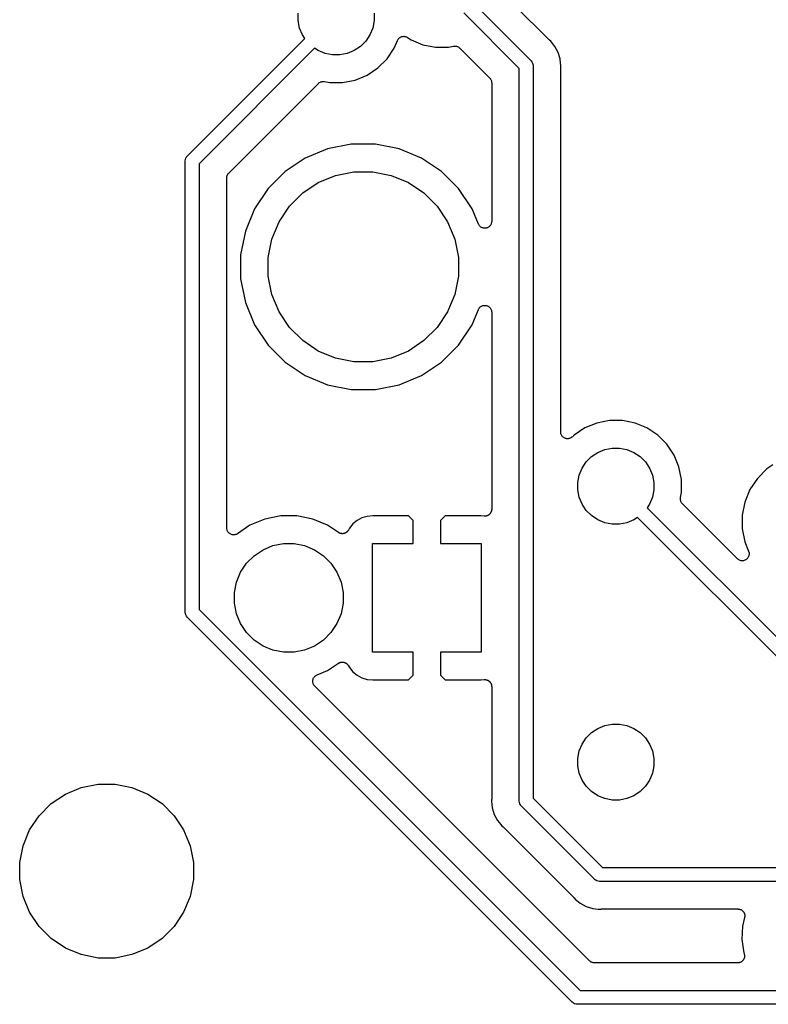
# Model space of a CAD drawing. Extents: x 1.14 to 3.55, y -2.64 to -1.26.
# Tile 1 of 15: x 1.19 to 1.73, y -2.59 to -1.87. Entities that reach past the tile are written whole.
import ezdxf

# ---------------------------------------------------------------- set-up
doc = ezdxf.new("R2010")
doc.units = 0
doc.header["$MEASUREMENT"] = 0
doc.layers.add('BLACK', color=7, linetype='CONTINUOUS')

msp = doc.modelspace()

# ---------------------------------------------------------------- linework, layer by layer
at = {"layer": 'BLACK', "linetype": 'CONTINUOUS'}
for p, q in [((1.56566, -1.88258), (1.54329, -1.86022)), ((1.51779, -1.863), (1.55936, -1.90457)), ((1.39076, -1.87567), (1.39076, -1.87025)), ((1.39182, -1.881), (1.39076, -1.87567)), ((1.44587, -1.87567), (1.44481, -1.881)), ((1.44587, -1.87025), (1.44587, -1.87567)), ((1.551, -1.91035), (1.51072, -1.87007)), ((1.39389, -1.88601), (1.39182, -1.881)), ((1.44481, -1.881), (1.44274, -1.88601)), ((1.56566, -1.88259), (1.56566, -1.88258)), ((1.57264, -1.88956), (1.56566, -1.88259)), ((1.31064, -1.97357), (1.39561, -1.88859)), ((1.39561, -1.88859), (1.39389, -1.88601)), ((1.43972, -1.89053), (1.43588, -1.89437)), ((1.44274, -1.88601), (1.43972, -1.89053)), ((1.46046, -1.89549), (1.46269, -1.89011)), ((1.46269, -1.89011), (1.4627, -1.89007)), ((1.4627, -1.89007), (1.4627, -1.89007)), ((1.4627, -1.89007), (1.46271, -1.89007)), ((1.46271, -1.89007), (1.46272, -1.89004)), ((1.46272, -1.89004), (1.46295, -1.88963)), ((1.46295, -1.88963), (1.46317, -1.88922)), ((1.46317, -1.88922), (1.46318, -1.8892)), ((1.46318, -1.8892), (1.46319, -1.88919)), ((1.46319, -1.88919), (1.46349, -1.88883)), ((1.46349, -1.88883), (1.4638, -1.88846)), ((1.4638, -1.88846), (1.46381, -1.88846)), ((1.46381, -1.88846), (1.46382, -1.88844)), ((1.46382, -1.88844), (1.46419, -1.88815)), ((1.46419, -1.88815), (1.46455, -1.88785)), ((1.46455, -1.88785), (1.46457, -1.88784)), ((1.46457, -1.88784), (1.46458, -1.88783)), ((1.46458, -1.88783), (1.465, -1.88761)), ((1.465, -1.88761), (1.46542, -1.88739)), ((1.46542, -1.88739), (1.46543, -1.88739)), ((1.46543, -1.88739), (1.46544, -1.88738)), ((1.46544, -1.88738), (1.4659, -1.88725)), ((1.4659, -1.88725), (1.46635, -1.88711)), ((1.46635, -1.88711), (1.46637, -1.88711)), ((1.46637, -1.88711), (1.46638, -1.88711)), ((1.46638, -1.88711), (1.46685, -1.88707)), ((1.46685, -1.88707), (1.46732, -1.88702)), ((1.46732, -1.88702), (1.46734, -1.88702)), ((1.46734, -1.88702), (1.46735, -1.88702)), ((1.46735, -1.88702), (1.46782, -1.88707)), ((1.46782, -1.88707), (1.46829, -1.88712)), ((1.46829, -1.88712), (1.46831, -1.88712)), ((1.46831, -1.88712), (1.46832, -1.88713)), ((1.46832, -1.88713), (1.46878, -1.88727)), ((1.46878, -1.88727), (1.46923, -1.8874)), ((1.46923, -1.8874), (1.46924, -1.88741)), ((1.46924, -1.88741), (1.46925, -1.88742)), ((1.46925, -1.88742), (1.46967, -1.88764)), ((1.46967, -1.88764), (1.47009, -1.88786)), ((1.47009, -1.88786), (1.47256, -1.88952)), ((1.47256, -1.88952), (1.48121, -1.8931)), ((1.5728, -1.8897), (1.57264, -1.88956)), ((1.57295, -1.88985), (1.5728, -1.8897)), ((1.573, -1.88989), (1.57295, -1.88985)), ((1.57376, -1.89052), (1.573, -1.88989)), ((1.57689, -1.89433), (1.57376, -1.89052)), ((1.40268, -1.89566), (1.319, -1.97935)), ((1.40526, -1.89738), (1.40268, -1.89566)), ((1.41028, -1.89946), (1.40526, -1.89738)), ((1.43137, -1.89738), (1.42635, -1.89946)), ((1.43588, -1.89437), (1.43137, -1.89738)), ((1.45526, -1.90328), (1.46046, -1.89549)), ((1.48121, -1.8931), (1.4904, -1.89493)), ((1.4904, -1.89493), (1.49977, -1.89493)), ((1.49977, -1.89493), (1.50342, -1.8942)), ((1.50342, -1.8942), (1.50344, -1.8942)), ((1.50344, -1.8942), (1.50349, -1.89419)), ((1.50344, -1.8942), (1.50344, -1.8942)), ((1.50344, -1.8942), (1.50344, -1.8942)), ((1.50349, -1.89419), (1.50396, -1.89415)), ((1.50396, -1.89415), (1.50441, -1.89411)), ((1.50441, -1.89411), (1.50444, -1.89411)), ((1.50444, -1.89411), (1.50446, -1.89411)), ((1.50446, -1.89411), (1.50492, -1.89416)), ((1.50492, -1.89416), (1.50539, -1.89421)), ((1.50539, -1.89421), (1.50541, -1.89421)), ((1.50541, -1.89421), (1.50543, -1.89422)), ((1.50543, -1.89422), (1.50588, -1.89436)), ((1.50588, -1.89436), (1.50632, -1.89449)), ((1.50632, -1.89449), (1.50634, -1.8945)), ((1.50634, -1.8945), (1.50636, -1.89451)), ((1.50636, -1.89451), (1.50677, -1.89473)), ((1.50677, -1.89473), (1.50718, -1.89495)), ((1.50718, -1.89495), (1.5072, -1.89497)), ((1.5072, -1.89497), (1.50722, -1.89498)), ((1.50722, -1.89498), (1.50757, -1.89528)), ((1.50757, -1.89528), (1.50793, -1.89557)), ((1.50793, -1.89557), (1.52954, -1.91717)), ((1.57921, -1.89867), (1.57689, -1.89433)), ((1.4156, -1.90052), (1.41028, -1.89946)), ((1.42103, -1.90052), (1.4156, -1.90052)), ((1.42635, -1.89946), (1.42103, -1.90052)), ((1.44863, -1.9099), (1.45526, -1.90328)), ((1.55936, -1.90457), (1.55955, -1.90473)), ((1.55955, -1.90473), (1.56018, -1.90549)), ((1.58064, -1.90338), (1.57921, -1.89867)), ((1.58095, -1.90654), (1.58064, -1.90338)), ((1.44084, -1.91511), (1.44863, -1.9099)), ((1.551, -2.44104), (1.551, -1.91035)), ((1.56018, -1.90549), (1.56064, -1.90636)), ((1.56064, -1.90636), (1.56093, -1.9073)), ((1.56093, -1.9073), (1.56098, -1.90788)), ((1.56098, -1.90788), (1.56102, -1.90828)), ((1.56102, -1.90828), (1.561, -1.90853)), ((1.561, -1.90853), (1.561, -2.43921)), ((1.58112, -1.90828), (1.58095, -1.90654)), ((1.58095, -1.90654), (1.58095, -1.90654)), ((1.581, -1.90969), (1.58102, -1.90948)), ((1.581, -1.90976), (1.581, -1.90969)), ((1.581, -2.17367), (1.581, -1.90976)), ((1.58102, -1.90927), (1.58112, -1.90828)), ((1.58102, -1.90948), (1.58102, -1.90927)), ((1.423, -1.92052), (1.43219, -1.91869)), ((1.43219, -1.91869), (1.44084, -1.91511)), ((1.52954, -1.91717), (1.52955, -1.91719)), ((1.52955, -1.91719), (1.52955, -1.91719)), ((1.52955, -1.91719), (1.52955, -1.91719)), ((1.52955, -1.91719), (1.52958, -1.91722)), ((1.52958, -1.91722), (1.52987, -1.91759)), ((1.52987, -1.91759), (1.53016, -1.91794)), ((1.53016, -1.91794), (1.53018, -1.91797)), ((1.53018, -1.91797), (1.53019, -1.91799)), ((1.53019, -1.91799), (1.53041, -1.9184)), ((1.53041, -1.9184), (1.53062, -1.9188)), ((1.53062, -1.9188), (1.53063, -1.91883)), ((1.53063, -1.91883), (1.53064, -1.91885)), ((1.53064, -1.91885), (1.53077, -1.9193)), ((1.53077, -1.9193), (1.5309, -1.91974)), ((1.34046, -1.98617), (1.40547, -1.92116)), ((1.40547, -1.92116), (1.40548, -1.92115)), ((1.40548, -1.92115), (1.40548, -1.92115)), ((1.40548, -1.92115), (1.40549, -1.92115)), ((1.40549, -1.92115), (1.40552, -1.92111)), ((1.40552, -1.92111), (1.40588, -1.92082)), ((1.40588, -1.92082), (1.40624, -1.92053)), ((1.40624, -1.92053), (1.40626, -1.92052)), ((1.40626, -1.92052), (1.40628, -1.9205)), ((1.40628, -1.9205), (1.40669, -1.92029)), ((1.40669, -1.92029), (1.4071, -1.92007)), ((1.4071, -1.92007), (1.40713, -1.92007)), ((1.40713, -1.92007), (1.40715, -1.92005)), ((1.40715, -1.92005), (1.40759, -1.91993)), ((1.40759, -1.91993), (1.40804, -1.91979)), ((1.40804, -1.91979), (1.40806, -1.91979)), ((1.40806, -1.91979), (1.40808, -1.91978)), ((1.40808, -1.91978), (1.40855, -1.91974)), ((1.40855, -1.91974), (1.40901, -1.9197)), ((1.40901, -1.9197), (1.40903, -1.9197)), ((1.40903, -1.9197), (1.40906, -1.9197)), ((1.40906, -1.9197), (1.40952, -1.91975)), ((1.40952, -1.91975), (1.40998, -1.91979)), ((1.40998, -1.91979), (1.41363, -1.92052)), ((1.41363, -1.92052), (1.423, -1.92052)), ((1.5309, -1.91974), (1.53091, -1.91976)), ((1.53091, -1.91976), (1.53091, -1.91979)), ((1.53091, -1.91979), (1.53095, -1.92025)), ((1.53095, -1.92025), (1.531, -1.92071)), ((1.531, -1.92071), (1.531, -2.02115)), ((1.41207, -1.96858), (1.39589, -1.97528)), ((1.42924, -1.96517), (1.41207, -1.96858)), ((1.44676, -1.96517), (1.42924, -1.96517)), ((1.46393, -1.96858), (1.44676, -1.96517)), ((1.48011, -1.97528), (1.46393, -1.96858)), ((1.30898, -1.97728), (1.30907, -1.9763)), ((1.30907, -1.9763), (1.30936, -1.97535)), ((1.30936, -1.97535), (1.30946, -1.97516)), ((1.30946, -1.97516), (1.30982, -1.97448)), ((1.30982, -1.97448), (1.31045, -1.97372)), ((1.31045, -1.97372), (1.31064, -1.97357)), ((1.39589, -1.97528), (1.38133, -1.98501)), ((1.49467, -1.98501), (1.48011, -1.97528)), ((1.309, -1.97752), (1.30898, -1.97728)), ((1.309, -2.30422), (1.309, -1.97752)), ((1.319, -1.97935), (1.319, -2.3024)), ((1.339, -1.98963), (1.33905, -1.98917)), ((1.339, -1.98968), (1.339, -1.98963)), ((1.339, -1.98969), (1.339, -1.98968)), ((1.339, -1.98968), (1.339, -1.98968)), ((1.339, -1.9897), (1.339, -1.98969)), ((1.339, -2.24331), (1.339, -1.9897)), ((1.33905, -1.98917), (1.3391, -1.98871)), ((1.3391, -1.98871), (1.33911, -1.98869)), ((1.33911, -1.98866), (1.33925, -1.98822)), ((1.33911, -1.98869), (1.33911, -1.98866)), ((1.33925, -1.98822), (1.33938, -1.98778)), ((1.33938, -1.98778), (1.3394, -1.98776)), ((1.3394, -1.98773), (1.33963, -1.98733)), ((1.3394, -1.98776), (1.3394, -1.98773)), ((1.33963, -1.98733), (1.33985, -1.98692)), ((1.33985, -1.98692), (1.33986, -1.9869)), ((1.33986, -1.9869), (1.33987, -1.98688)), ((1.33987, -1.98688), (1.34017, -1.98652)), ((1.34017, -1.98652), (1.34046, -1.98617)), ((1.38133, -1.98501), (1.36895, -1.99739)), ((1.40536, -1.99301), (1.4179, -1.98781)), ((1.4179, -1.98781), (1.43121, -1.98517)), ((1.43121, -1.98517), (1.44479, -1.98517)), ((1.44479, -1.98517), (1.4581, -1.98781)), ((1.4581, -1.98781), (1.47064, -1.99301)), ((1.50705, -1.99739), (1.49467, -1.98501)), ((1.36895, -1.99739), (1.35922, -2.01195)), ((1.39408, -2.00055), (1.40536, -1.99301)), ((1.47064, -1.99301), (1.48192, -2.00055)), ((1.51678, -2.01195), (1.50705, -1.99739)), ((1.38448, -2.01014), (1.39408, -2.00055)), ((1.48192, -2.00055), (1.49152, -2.01014)), ((1.35922, -2.01195), (1.35252, -2.02813)), ((1.37694, -2.02143), (1.38448, -2.01014)), ((1.49152, -2.01014), (1.49906, -2.02143)), ((1.52138, -2.02306), (1.51678, -2.01195)), ((1.37175, -2.03397), (1.37694, -2.02143)), ((1.49906, -2.02143), (1.50425, -2.03397)), ((1.52161, -2.02349), (1.52138, -2.02306)), ((1.52184, -2.02391), (1.52161, -2.02349)), ((1.52184, -2.02392), (1.52184, -2.02391)), ((1.52215, -2.0243), (1.52184, -2.02392)), ((1.52184, -2.02392), (1.52184, -2.02392)), ((1.52245, -2.02467), (1.52215, -2.0243)), ((1.52246, -2.02467), (1.52245, -2.02467)), ((1.52246, -2.02468), (1.52246, -2.02467)), ((1.52284, -2.02499), (1.52246, -2.02468)), ((1.5232, -2.02529), (1.52284, -2.02499)), ((1.52321, -2.02529), (1.5232, -2.02529)), ((1.52321, -2.0253), (1.52321, -2.02529)), ((1.52364, -2.02553), (1.52321, -2.0253)), ((1.52406, -2.02576), (1.52364, -2.02553)), ((1.52407, -2.02576), (1.52406, -2.02576)), ((1.52454, -2.0259), (1.52407, -2.02576)), ((1.52407, -2.02576), (1.52407, -2.02576)), ((1.52499, -2.02605), (1.52454, -2.0259)), ((1.525, -2.02605), (1.52499, -2.02605)), ((1.5255, -2.0261), (1.525, -2.02605)), ((1.525, -2.02605), (1.525, -2.02605)), ((1.52597, -2.02615), (1.5255, -2.0261)), ((1.52647, -2.0261), (1.52597, -2.02615)), ((1.52597, -2.02615), (1.52597, -2.02615)), ((1.52597, -2.02615), (1.52597, -2.02615)), ((1.52694, -2.02606), (1.52647, -2.0261)), ((1.52695, -2.02606), (1.52694, -2.02606)), ((1.52694, -2.02606), (1.52694, -2.02606)), ((1.52743, -2.02591), (1.52695, -2.02606)), ((1.52787, -2.02578), (1.52743, -2.02591)), ((1.52788, -2.02578), (1.52787, -2.02578)), ((1.52832, -2.02555), (1.52788, -2.02578)), ((1.52788, -2.02578), (1.52788, -2.02578)), ((1.52874, -2.02533), (1.52832, -2.02555)), ((1.52875, -2.02533), (1.52874, -2.02533)), ((1.52874, -2.02533), (1.52874, -2.02533)), ((1.52912, -2.02503), (1.52875, -2.02533)), ((1.5295, -2.02472), (1.52912, -2.02503)), ((1.52982, -2.02434), (1.5295, -2.02471)), ((1.5295, -2.02471), (1.5295, -2.02472)), ((1.5295, -2.02472), (1.5295, -2.02472)), ((1.53013, -2.02397), (1.52982, -2.02434)), ((1.53037, -2.02353), (1.53013, -2.02397)), ((1.53013, -2.02397), (1.53013, -2.02397)), ((1.53013, -2.02397), (1.53013, -2.02397)), ((1.5306, -2.02312), (1.53037, -2.02353)), ((1.53074, -2.02266), (1.5306, -2.02311)), ((1.5306, -2.02311), (1.5306, -2.02311)), ((1.5306, -2.02311), (1.5306, -2.02312)), ((1.53089, -2.02219), (1.53074, -2.02266)), ((1.53094, -2.02171), (1.53089, -2.02218)), ((1.53089, -2.02218), (1.53089, -2.02218)), ((1.53089, -2.02218), (1.53089, -2.02219)), ((1.531, -2.02122), (1.53094, -2.02171)), ((1.531, -2.02115), (1.531, -2.02121)), ((1.531, -2.02121), (1.531, -2.02121)), ((1.531, -2.02121), (1.531, -2.02121)), ((1.531, -2.02121), (1.531, -2.02122)), ((1.35252, -2.02813), (1.3491, -2.04531)), ((1.3691, -2.04728), (1.37175, -2.03397)), ((1.50425, -2.03397), (1.5069, -2.04728)), ((1.3491, -2.04531), (1.3491, -2.06282)), ((1.3691, -2.06085), (1.3691, -2.04728)), ((1.5069, -2.04728), (1.5069, -2.06085)), ((1.37175, -2.07416), (1.3691, -2.06085)), ((1.5069, -2.06085), (1.50425, -2.07416)), ((1.3491, -2.06282), (1.35252, -2.07999)), ((1.37694, -2.0867), (1.37175, -2.07416)), ((1.50425, -2.07416), (1.49906, -2.0867)), ((1.35252, -2.07999), (1.35922, -2.09617)), ((1.52219, -2.08378), (1.5225, -2.08341)), ((1.5225, -2.08341), (1.52251, -2.0834)), ((1.52251, -2.0834), (1.52288, -2.0831)), ((1.52251, -2.0834), (1.52251, -2.0834)), ((1.52288, -2.0831), (1.52326, -2.08279)), ((1.52326, -2.08279), (1.52327, -2.08279)), ((1.52327, -2.08279), (1.5237, -2.08257)), ((1.52327, -2.08279), (1.52327, -2.08279)), ((1.5237, -2.08257), (1.52413, -2.08234)), ((1.52413, -2.08234), (1.52413, -2.08234)), ((1.52413, -2.08234), (1.52414, -2.08234)), ((1.52414, -2.08234), (1.52461, -2.0822)), ((1.52461, -2.0822), (1.52506, -2.08207)), ((1.52506, -2.08207), (1.52507, -2.08207)), ((1.52507, -2.08207), (1.52556, -2.08202)), ((1.52507, -2.08207), (1.52507, -2.08207)), ((1.52556, -2.08202), (1.52603, -2.08198)), ((1.52603, -2.08198), (1.52604, -2.08198)), ((1.52604, -2.08198), (1.52604, -2.08198)), ((1.52604, -2.08198), (1.52652, -2.08203)), ((1.52652, -2.08203), (1.52701, -2.08208)), ((1.52701, -2.08208), (1.52701, -2.08208)), ((1.52701, -2.08208), (1.52701, -2.08208)), ((1.52701, -2.08208), (1.52748, -2.08223)), ((1.52748, -2.08223), (1.52794, -2.08237)), ((1.52794, -2.08237), (1.52794, -2.08237)), ((1.52794, -2.08237), (1.52795, -2.08237)), ((1.52795, -2.08237), (1.52838, -2.08261)), ((1.52838, -2.08261), (1.5288, -2.08283)), ((1.5288, -2.08283), (1.5288, -2.08284)), ((1.5288, -2.08284), (1.5288, -2.08284)), ((1.5288, -2.08284), (1.52918, -2.08315)), ((1.52918, -2.08315), (1.52955, -2.08346)), ((1.52955, -2.08346), (1.52955, -2.08346)), ((1.52955, -2.08346), (1.52955, -2.08346)), ((1.52955, -2.08346), (1.52986, -2.08384)), ((1.38448, -2.09798), (1.37694, -2.0867)), ((1.49906, -2.0867), (1.49152, -2.09798)), ((1.51678, -2.09617), (1.52138, -2.08507)), ((1.52138, -2.08507), (1.5214, -2.08501)), ((1.5214, -2.08501), (1.52141, -2.085)), ((1.5214, -2.08501), (1.5214, -2.08501)), ((1.5214, -2.08501), (1.5214, -2.08501)), ((1.52141, -2.085), (1.52164, -2.08457)), ((1.52164, -2.08457), (1.52187, -2.08415)), ((1.52187, -2.08415), (1.52188, -2.08415)), ((1.52188, -2.08415), (1.52219, -2.08378)), ((1.52188, -2.08415), (1.52188, -2.08415)), ((1.52986, -2.08384), (1.53016, -2.08421)), ((1.53016, -2.08421), (1.53017, -2.08422)), ((1.53017, -2.08422), (1.53017, -2.08422)), ((1.53017, -2.08422), (1.5304, -2.08465)), ((1.5304, -2.08465), (1.53062, -2.08507)), ((1.53062, -2.08507), (1.53062, -2.08508)), ((1.53062, -2.08508), (1.53063, -2.08508)), ((1.53063, -2.08508), (1.53077, -2.08555)), ((1.53077, -2.08555), (1.5309, -2.08601)), ((1.5309, -2.08601), (1.53091, -2.08601)), ((1.53091, -2.08601), (1.53091, -2.08602)), ((1.53091, -2.08602), (1.53095, -2.0865)), ((1.53095, -2.0865), (1.531, -2.08698)), ((1.531, -2.08698), (1.531, -2.22977)), ((1.35922, -2.09617), (1.36895, -2.11073)), ((1.50705, -2.11073), (1.51678, -2.09617)), ((1.39408, -2.10758), (1.38448, -2.09798)), ((1.49152, -2.09798), (1.48192, -2.10758)), ((1.36895, -2.11073), (1.38133, -2.12311)), ((1.40536, -2.11512), (1.39408, -2.10758)), ((1.48192, -2.10758), (1.47064, -2.11512)), ((1.49467, -2.12311), (1.50705, -2.11073)), ((1.4179, -2.12031), (1.40536, -2.11512)), ((1.47064, -2.11512), (1.4581, -2.12031)), ((1.38133, -2.12311), (1.39589, -2.13284)), ((1.43121, -2.12296), (1.4179, -2.12031)), ((1.44479, -2.12296), (1.43121, -2.12296)), ((1.4581, -2.12031), (1.44479, -2.12296)), ((1.48011, -2.13284), (1.49467, -2.12311)), ((1.39589, -2.13284), (1.41207, -2.13954)), ((1.46393, -2.13954), (1.48011, -2.13284)), ((1.41207, -2.13954), (1.42924, -2.14296)), ((1.44676, -2.14296), (1.46393, -2.13954)), ((1.42924, -2.14296), (1.44676, -2.14296)), ((1.60713, -2.16727), (1.59847, -2.17085)), ((1.61632, -2.16544), (1.60713, -2.16727)), ((1.62568, -2.16544), (1.61632, -2.16544)), ((1.63487, -2.16727), (1.62568, -2.16544)), ((1.64353, -2.17085), (1.63487, -2.16727)), ((1.58105, -2.17415), (1.581, -2.17367)), ((1.58109, -2.17462), (1.58105, -2.17415)), ((1.58109, -2.17463), (1.58109, -2.17462)), ((1.5811, -2.17464), (1.58109, -2.17463)), ((1.58123, -2.1751), (1.5811, -2.17464)), ((1.58137, -2.17556), (1.58123, -2.1751)), ((1.58137, -2.17557), (1.58137, -2.17556)), ((1.58138, -2.17558), (1.58137, -2.17557)), ((1.5816, -2.176), (1.58138, -2.17558)), ((1.58183, -2.17642), (1.5816, -2.176)), ((1.58183, -2.17643), (1.58183, -2.17642)), ((1.58184, -2.17644), (1.58183, -2.17643)), ((1.59068, -2.17606), (1.58954, -2.17721)), ((1.59847, -2.17085), (1.59068, -2.17606)), ((1.65132, -2.17606), (1.64353, -2.17085)), ((1.65794, -2.18268), (1.65132, -2.17606)), ((1.58213, -2.1768), (1.58184, -2.17644)), ((1.58244, -2.17718), (1.58213, -2.1768)), ((1.58245, -2.17719), (1.58244, -2.17718)), ((1.58282, -2.1775), (1.58245, -2.17719)), ((1.58245, -2.17719), (1.58245, -2.17719)), ((1.58319, -2.17781), (1.58282, -2.1775)), ((1.5832, -2.17781), (1.58319, -2.17781)), ((1.5832, -2.17782), (1.5832, -2.17781)), ((1.58363, -2.17804), (1.5832, -2.17782)), ((1.58405, -2.17827), (1.58363, -2.17804)), ((1.58405, -2.17828), (1.58405, -2.17827)), ((1.58406, -2.17828), (1.58405, -2.17828)), ((1.58452, -2.17842), (1.58406, -2.17828)), ((1.58498, -2.17856), (1.58452, -2.17842)), ((1.58499, -2.17857), (1.58498, -2.17856)), ((1.58547, -2.17862), (1.58499, -2.17857)), ((1.58499, -2.17857), (1.58499, -2.17857)), ((1.58595, -2.17867), (1.58547, -2.17862)), ((1.58596, -2.17867), (1.58595, -2.17867)), ((1.58597, -2.17867), (1.58596, -2.17867)), ((1.58644, -2.17863), (1.58597, -2.17867)), ((1.58692, -2.17858), (1.58644, -2.17863)), ((1.58693, -2.17858), (1.58692, -2.17858)), ((1.58694, -2.17858), (1.58693, -2.17858)), ((1.58739, -2.17845), (1.58694, -2.17858)), ((1.58786, -2.17831), (1.58739, -2.17845)), ((1.58787, -2.17831), (1.58786, -2.17831)), ((1.58786, -2.17831), (1.58786, -2.17831)), ((1.5883, -2.17808), (1.58787, -2.17831)), ((1.58872, -2.17786), (1.5883, -2.17808)), ((1.58873, -2.17786), (1.58872, -2.17786)), ((1.58874, -2.17785), (1.58873, -2.17786)), ((1.58911, -2.17755), (1.58874, -2.17785)), ((1.58949, -2.17725), (1.58911, -2.17755)), ((1.5895, -2.17724), (1.58949, -2.17725)), ((1.58954, -2.17721), (1.5895, -2.17724)), ((1.5895, -2.17724), (1.5895, -2.17724)), ((1.5895, -2.17724), (1.5895, -2.17724)), ((1.66315, -2.19047), (1.65794, -2.18268)), ((1.60343, -2.19159), (1.60795, -2.18858)), ((1.60795, -2.18858), (1.61296, -2.1865)), ((1.61296, -2.1865), (1.61829, -2.18544)), ((1.61829, -2.18544), (1.62371, -2.18544)), ((1.62371, -2.18544), (1.62904, -2.1865)), ((1.62904, -2.1865), (1.63405, -2.18858)), ((1.63405, -2.18858), (1.63857, -2.19159)), ((1.66673, -2.19913), (1.66315, -2.19047)), ((1.59658, -2.19995), (1.59959, -2.19543)), ((1.59959, -2.19543), (1.60343, -2.19159)), ((1.63857, -2.19159), (1.64241, -2.19543)), ((1.64241, -2.19543), (1.64542, -2.19995)), ((1.73478, -2.19762), (1.73043, -2.20053)), ((1.59344, -2.21029), (1.5945, -2.20496)), ((1.5945, -2.20496), (1.59658, -2.19995)), ((1.64542, -2.19995), (1.6475, -2.20496)), ((1.6475, -2.20496), (1.64856, -2.21029)), ((1.66856, -2.20832), (1.66673, -2.19913)), ((1.73043, -2.20053), (1.72353, -2.20743)), ((1.59344, -2.21571), (1.59344, -2.21029)), ((1.64856, -2.21029), (1.64856, -2.21571)), ((1.66856, -2.21768), (1.66856, -2.20832)), ((1.72353, -2.20743), (1.71811, -2.21554)), ((1.5945, -2.22104), (1.59344, -2.21571)), ((1.64856, -2.21571), (1.6475, -2.22104)), ((1.66783, -2.22133), (1.66856, -2.21768)), ((1.71811, -2.21554), (1.71438, -2.22455)), ((1.59658, -2.22605), (1.5945, -2.22104)), ((1.59959, -2.23057), (1.59658, -2.22605)), ((1.64542, -2.22605), (1.6437, -2.22863)), ((1.6475, -2.22104), (1.64542, -2.22605)), ((1.66774, -2.22226), (1.66779, -2.2218)), ((1.66774, -2.22228), (1.66774, -2.22226)), ((1.66774, -2.22231), (1.66774, -2.22228)), ((1.66778, -2.22277), (1.66774, -2.22231)), ((1.66782, -2.22323), (1.66778, -2.22277)), ((1.66779, -2.2218), (1.66783, -2.22133)), ((1.66783, -2.22325), (1.66782, -2.22323)), ((1.66783, -2.22328), (1.66783, -2.22325)), ((1.66796, -2.22372), (1.66783, -2.22328)), ((1.66809, -2.22417), (1.66796, -2.22372)), ((1.66811, -2.22419), (1.66809, -2.22417)), ((1.66811, -2.22421), (1.66811, -2.22419)), ((1.66833, -2.22462), (1.66811, -2.22421)), ((1.66854, -2.22503), (1.66833, -2.22462)), ((1.66856, -2.22505), (1.66854, -2.22503)), ((1.66857, -2.22507), (1.66856, -2.22505)), ((1.66886, -2.22543), (1.66857, -2.22507)), ((1.66915, -2.2258), (1.66886, -2.22543)), ((1.66919, -2.22583), (1.66915, -2.2258)), ((1.6692, -2.22585), (1.66919, -2.22583)), ((1.66919, -2.22583), (1.66919, -2.22583)), ((1.66919, -2.22583), (1.66919, -2.22583)), ((1.70903, -2.26567), (1.6692, -2.22585)), ((1.71438, -2.22455), (1.71247, -2.23412)), ((1.52932, -2.23348), (1.52916, -2.23364)), ((1.5295, -2.23334), (1.52932, -2.23348)), ((1.52967, -2.23314), (1.5295, -2.23334)), ((1.52985, -2.23296), (1.52967, -2.23314)), ((1.52998, -2.23277), (1.52985, -2.23296)), ((1.53013, -2.23259), (1.52998, -2.23277)), ((1.53025, -2.23236), (1.53013, -2.23259)), ((1.5304, -2.23215), (1.53025, -2.23236)), ((1.53049, -2.23194), (1.5304, -2.23215)), ((1.5306, -2.23174), (1.53049, -2.23194)), ((1.53067, -2.23149), (1.5306, -2.23174)), ((1.53078, -2.23125), (1.53067, -2.23149)), ((1.53082, -2.23103), (1.53078, -2.23125)), ((1.53089, -2.23081), (1.53082, -2.23103)), ((1.53092, -2.23055), (1.53089, -2.23081)), ((1.53097, -2.23029), (1.53092, -2.23055)), ((1.531, -2.22984), (1.53097, -2.23006)), ((1.53097, -2.23006), (1.53097, -2.23029)), ((1.531, -2.22977), (1.531, -2.22984)), ((1.60343, -2.23441), (1.59959, -2.23057)), ((1.6437, -2.22863), (1.85607, -2.441)), ((1.36668, -2.23691), (1.35588, -2.24139)), ((1.37815, -2.23463), (1.36668, -2.23691)), ((1.38985, -2.23463), (1.37815, -2.23463)), ((1.40132, -2.23691), (1.38985, -2.23463)), ((1.41212, -2.24139), (1.40132, -2.23691)), ((1.43042, -2.24042), (1.42792, -2.24346)), ((1.43346, -2.23792), (1.43042, -2.24042)), ((1.43694, -2.23606), (1.43346, -2.23792)), ((1.44071, -2.23492), (1.43694, -2.23606)), ((1.44486, -2.23451), (1.44071, -2.23492)), ((1.47067, -2.23462), (1.44486, -2.23451)), ((1.474, -2.23795), (1.47067, -2.23462)), ((1.474, -2.25463), (1.474, -2.23795)), ((1.49733, -2.23462), (1.494, -2.23795)), ((1.494, -2.23795), (1.494, -2.25463)), ((1.52314, -2.23451), (1.49733, -2.23462)), ((1.52551, -2.23474), (1.52314, -2.23451)), ((1.52574, -2.23474), (1.52551, -2.23474)), ((1.52597, -2.23477), (1.52574, -2.23474)), ((1.52622, -2.23474), (1.52597, -2.23477)), ((1.52649, -2.23474), (1.52622, -2.23474)), ((1.52671, -2.2347), (1.52649, -2.23474)), ((1.52694, -2.23468), (1.52671, -2.2347)), ((1.52719, -2.23461), (1.52694, -2.23468)), ((1.52744, -2.23456), (1.52719, -2.23461)), ((1.52765, -2.23447), (1.52744, -2.23456)), ((1.52787, -2.2344), (1.52765, -2.23447)), ((1.5281, -2.23428), (1.52787, -2.2344)), ((1.52835, -2.23418), (1.5281, -2.23428)), ((1.52854, -2.23406), (1.52835, -2.23418)), ((1.52874, -2.23395), (1.52854, -2.23406)), ((1.52894, -2.23379), (1.52874, -2.23395)), ((1.52916, -2.23364), (1.52894, -2.23379)), ((1.60795, -2.23742), (1.60343, -2.23441)), ((1.61296, -2.2395), (1.60795, -2.23742)), ((1.61829, -2.24056), (1.61296, -2.2395)), ((1.62371, -2.24056), (1.61829, -2.24056)), ((1.62904, -2.2395), (1.62371, -2.24056)), ((1.63405, -2.23742), (1.62904, -2.2395)), ((1.63663, -2.2357), (1.63405, -2.23742)), ((1.85029, -2.44936), (1.63663, -2.2357)), ((1.71247, -2.23412), (1.71247, -2.24388)), ((1.33905, -2.24378), (1.339, -2.24331)), ((1.33909, -2.24426), (1.33905, -2.24378)), ((1.33909, -2.24427), (1.33909, -2.24426)), ((1.3391, -2.24428), (1.33909, -2.24427)), ((1.33923, -2.24474), (1.3391, -2.24428)), ((1.33937, -2.2452), (1.33923, -2.24474)), ((1.33938, -2.24522), (1.33937, -2.2452)), ((1.33937, -2.2452), (1.33937, -2.2452)), ((1.3396, -2.24564), (1.33938, -2.24522)), ((1.33982, -2.24606), (1.3396, -2.24564)), ((1.33983, -2.24607), (1.33982, -2.24606)), ((1.33984, -2.24608), (1.33983, -2.24607)), ((1.34014, -2.24645), (1.33984, -2.24608)), ((1.34044, -2.24682), (1.34014, -2.24645)), ((1.34045, -2.24682), (1.34044, -2.24682)), ((1.34045, -2.24683), (1.34045, -2.24682)), ((1.34082, -2.24714), (1.34045, -2.24683)), ((1.34119, -2.24744), (1.34082, -2.24714)), ((1.3412, -2.24745), (1.34119, -2.24744)), ((1.3412, -2.24746), (1.3412, -2.24745)), ((1.34162, -2.24768), (1.3412, -2.24746)), ((1.34204, -2.24791), (1.34162, -2.24768)), ((1.34629, -2.24773), (1.34587, -2.24795)), ((1.34672, -2.24751), (1.34629, -2.24773)), ((1.34674, -2.24749), (1.34672, -2.24751)), ((1.34678, -2.24747), (1.34674, -2.24749)), ((1.34674, -2.24749), (1.34674, -2.24749)), ((1.34674, -2.24749), (1.34674, -2.24749)), ((1.35588, -2.24139), (1.34678, -2.24747)), ((1.41999, -2.24665), (1.41212, -2.24139)), ((1.4202, -2.24675), (1.41999, -2.24665)), ((1.42038, -2.24688), (1.4202, -2.24675)), ((1.42062, -2.24698), (1.42038, -2.24688)), ((1.42085, -2.24711), (1.42062, -2.24698)), ((1.42107, -2.24717), (1.42085, -2.24711)), ((1.42128, -2.24726), (1.42107, -2.24717)), ((1.42154, -2.24732), (1.42128, -2.24726)), ((1.42179, -2.24739), (1.42154, -2.24732)), ((1.42202, -2.24741), (1.42179, -2.24739)), ((1.42224, -2.24746), (1.42202, -2.24741)), ((1.4225, -2.24746), (1.42224, -2.24746)), ((1.42276, -2.24749), (1.4225, -2.24746)), ((1.42299, -2.24747), (1.42276, -2.24749)), ((1.42321, -2.24747), (1.42299, -2.24747)), ((1.42347, -2.24742), (1.42321, -2.24747)), ((1.42373, -2.2474), (1.42347, -2.24742)), ((1.42395, -2.24733), (1.42373, -2.2474)), ((1.42417, -2.24729), (1.42395, -2.24733)), ((1.42442, -2.24719), (1.42417, -2.24729)), ((1.42467, -2.24712), (1.42442, -2.24719)), ((1.42487, -2.24701), (1.42467, -2.24712)), ((1.42508, -2.24693), (1.42487, -2.24701)), ((1.4253, -2.24678), (1.42508, -2.24693)), ((1.42553, -2.24666), (1.4253, -2.24678)), ((1.42571, -2.24652), (1.42553, -2.24666)), ((1.4259, -2.24639), (1.42571, -2.24652)), ((1.42608, -2.24621), (1.4259, -2.24639)), ((1.42629, -2.24605), (1.42608, -2.24621)), ((1.42643, -2.24587), (1.42629, -2.24605)), ((1.4266, -2.24571), (1.42643, -2.24587)), ((1.42674, -2.2455), (1.4266, -2.24571)), ((1.42691, -2.2453), (1.42674, -2.2455)), ((1.42702, -2.2451), (1.42691, -2.2453)), ((1.42715, -2.24491), (1.42702, -2.2451)), ((1.42718, -2.24485), (1.42715, -2.24491)), ((1.42792, -2.24346), (1.42718, -2.24485)), ((1.71247, -2.24388), (1.71438, -2.25345)), ((1.34205, -2.24791), (1.34204, -2.24791)), ((1.34206, -2.24792), (1.34205, -2.24791)), ((1.34252, -2.24806), (1.34206, -2.24792)), ((1.34297, -2.2482), (1.34252, -2.24806)), ((1.34298, -2.2482), (1.34297, -2.2482)), ((1.34299, -2.24821), (1.34298, -2.2482)), ((1.34347, -2.24826), (1.34299, -2.24821)), ((1.34394, -2.24831), (1.34347, -2.24826)), ((1.34395, -2.24831), (1.34394, -2.24831)), ((1.34397, -2.24831), (1.34395, -2.24831)), ((1.34444, -2.24827), (1.34397, -2.24831)), ((1.34492, -2.24823), (1.34444, -2.24827)), ((1.34493, -2.24822), (1.34492, -2.24823)), ((1.34494, -2.24822), (1.34493, -2.24822)), ((1.34539, -2.24809), (1.34494, -2.24822)), ((1.34585, -2.24795), (1.34539, -2.24809)), ((1.34586, -2.24795), (1.34585, -2.24795)), ((1.34587, -2.24795), (1.34586, -2.24795)), ((1.37252, -2.25614), (1.38012, -2.25463)), ((1.38012, -2.25463), (1.38788, -2.25463)), ((1.38788, -2.25463), (1.39548, -2.25614)), ((1.44463, -2.33337), (1.44463, -2.25463)), ((1.44463, -2.25463), (1.474, -2.25463)), ((1.494, -2.25463), (1.52337, -2.25463)), ((1.52337, -2.25463), (1.52337, -2.33337)), ((1.71438, -2.25345), (1.71718, -2.26022)), ((1.3589, -2.26342), (1.36535, -2.25911)), ((1.36535, -2.25911), (1.37252, -2.25614)), ((1.39548, -2.25614), (1.40265, -2.25911)), ((1.40265, -2.25911), (1.4091, -2.26342)), ((1.71718, -2.26022), (1.71721, -2.26028)), ((1.71721, -2.26028), (1.71721, -2.26028)), ((1.71721, -2.26028), (1.71721, -2.26028)), ((1.71721, -2.26028), (1.71721, -2.26029)), ((1.71721, -2.26029), (1.71735, -2.26076)), ((1.71735, -2.26076), (1.71748, -2.26122)), ((1.71748, -2.26122), (1.71748, -2.26122)), ((1.71748, -2.26122), (1.71748, -2.26123)), ((1.71748, -2.26123), (1.71752, -2.2617)), ((1.71752, -2.2617), (1.71756, -2.26219)), ((1.34911, -2.27535), (1.35342, -2.2689)), ((1.35342, -2.2689), (1.3589, -2.26342)), ((1.4091, -2.26342), (1.41458, -2.2689)), ((1.41458, -2.2689), (1.41889, -2.27535)), ((1.70939, -2.26597), (1.70903, -2.26567)), ((1.70977, -2.26629), (1.70939, -2.26597)), ((1.70978, -2.26629), (1.70977, -2.26629)), ((1.7102, -2.26651), (1.70978, -2.26629)), ((1.70978, -2.26629), (1.70978, -2.26629)), ((1.71063, -2.26675), (1.7102, -2.26651)), ((1.71064, -2.26675), (1.71063, -2.26675)), ((1.7111, -2.26689), (1.71064, -2.26675)), ((1.71064, -2.26675), (1.71064, -2.26675)), ((1.71157, -2.26704), (1.7111, -2.26689)), ((1.71158, -2.26704), (1.71157, -2.26704)), ((1.71157, -2.26704), (1.71157, -2.26704)), ((1.71206, -2.26709), (1.71158, -2.26704)), ((1.71254, -2.26714), (1.71206, -2.26709)), ((1.71255, -2.26714), (1.71254, -2.26714)), ((1.71254, -2.26714), (1.71254, -2.26714)), ((1.71302, -2.26709), (1.71255, -2.26714)), ((1.71351, -2.26705), (1.71302, -2.26709)), ((1.71352, -2.26705), (1.71351, -2.26705)), ((1.71351, -2.26705), (1.71351, -2.26705)), ((1.71397, -2.26691), (1.71352, -2.26705)), ((1.71444, -2.26677), (1.71397, -2.26691)), ((1.71445, -2.26677), (1.71444, -2.26677)), ((1.71488, -2.26654), (1.71445, -2.26677)), ((1.71445, -2.26677), (1.71445, -2.26677)), ((1.71531, -2.26632), (1.71488, -2.26654)), ((1.71532, -2.26631), (1.71531, -2.26631)), ((1.71531, -2.26631), (1.71531, -2.26632)), ((1.7157, -2.266), (1.71532, -2.26631)), ((1.71607, -2.2657), (1.7157, -2.266)), ((1.71638, -2.26533), (1.71607, -2.2657)), ((1.71607, -2.2657), (1.71607, -2.2657)), ((1.71607, -2.2657), (1.71607, -2.2657)), ((1.71669, -2.26495), (1.71638, -2.26533)), ((1.7167, -2.26495), (1.71669, -2.26495)), ((1.71692, -2.26454), (1.7167, -2.26495)), ((1.7167, -2.26495), (1.7167, -2.26495)), ((1.71716, -2.2641), (1.71692, -2.26454)), ((1.71717, -2.26409), (1.71716, -2.26409)), ((1.71716, -2.26409), (1.71716, -2.2641)), ((1.71731, -2.26363), (1.71717, -2.26409)), ((1.71746, -2.26317), (1.71731, -2.26363)), ((1.71751, -2.26266), (1.71746, -2.26316)), ((1.71746, -2.26316), (1.71746, -2.26316)), ((1.71746, -2.26316), (1.71746, -2.26317)), ((1.71756, -2.2622), (1.71751, -2.26266)), ((1.71756, -2.26219), (1.71756, -2.26219)), ((1.71756, -2.26219), (1.71756, -2.2622)), ((1.34614, -2.28252), (1.34911, -2.27535)), ((1.41889, -2.27535), (1.42186, -2.28252)), ((1.34463, -2.29012), (1.34614, -2.28252)), ((1.42186, -2.28252), (1.42337, -2.29012)), ((1.34463, -2.29788), (1.34463, -2.29012)), ((1.42337, -2.29012), (1.42337, -2.29788)), ((1.30898, -2.30447), (1.309, -2.30422)), ((1.30907, -2.30545), (1.30898, -2.30447)), ((1.319, -2.3024), (1.59513, -2.57853)), ((1.34614, -2.30548), (1.34463, -2.29788)), ((1.42337, -2.29788), (1.42186, -2.30548)), ((1.30936, -2.30639), (1.30907, -2.30545)), ((1.30982, -2.30726), (1.30936, -2.30639)), ((1.31045, -2.30802), (1.30982, -2.30726)), ((1.30982, -2.30726), (1.30982, -2.30726)), ((1.31064, -2.30818), (1.31045, -2.30802)), ((1.58935, -2.58689), (1.31064, -2.30818)), ((1.34911, -2.31265), (1.34614, -2.30548)), ((1.42186, -2.30548), (1.41889, -2.31265)), ((1.35342, -2.3191), (1.34911, -2.31265)), ((1.3589, -2.32458), (1.35342, -2.3191)), ((1.41458, -2.3191), (1.4091, -2.32458)), ((1.41889, -2.31265), (1.41458, -2.3191)), ((1.36535, -2.32889), (1.3589, -2.32458)), ((1.4091, -2.32458), (1.40265, -2.32889)), ((1.37252, -2.33186), (1.36535, -2.32889)), ((1.38012, -2.33337), (1.37252, -2.33186)), ((1.38788, -2.33337), (1.38012, -2.33337)), ((1.39548, -2.33186), (1.38788, -2.33337)), ((1.40265, -2.32889), (1.39548, -2.33186)), ((1.474, -2.33337), (1.44463, -2.33337)), ((1.474, -2.35005), (1.474, -2.33337)), ((1.52337, -2.33337), (1.494, -2.33337)), ((1.494, -2.33337), (1.494, -2.35005)), ((1.42208, -2.34058), (1.42231, -2.34053)), ((1.42231, -2.34053), (1.42257, -2.34053)), ((1.42257, -2.34053), (1.42283, -2.34051)), ((1.42283, -2.34051), (1.42306, -2.34054)), ((1.42306, -2.34054), (1.42328, -2.34054)), ((1.42328, -2.34054), (1.42354, -2.34059)), ((1.40445, -2.34979), (1.41212, -2.34661)), ((1.41212, -2.34661), (1.41999, -2.34135)), ((1.41999, -2.34135), (1.42005, -2.34131)), ((1.42005, -2.34131), (1.42026, -2.34121)), ((1.42026, -2.34121), (1.42045, -2.34108)), ((1.42045, -2.34108), (1.42069, -2.34099)), ((1.42069, -2.34099), (1.42092, -2.34087)), ((1.42092, -2.34087), (1.42114, -2.3408)), ((1.42114, -2.3408), (1.42135, -2.34072)), ((1.42135, -2.34072), (1.42161, -2.34067)), ((1.42161, -2.34067), (1.42186, -2.3406)), ((1.42186, -2.3406), (1.42208, -2.34058)), ((1.42354, -2.34059), (1.4238, -2.34062)), ((1.4238, -2.34062), (1.42402, -2.34069)), ((1.42402, -2.34069), (1.42424, -2.34073)), ((1.42424, -2.34073), (1.42448, -2.34083)), ((1.42448, -2.34083), (1.42473, -2.34091)), ((1.42473, -2.34091), (1.42493, -2.34102)), ((1.42493, -2.34102), (1.42514, -2.34111)), ((1.42514, -2.34111), (1.42536, -2.34125)), ((1.42536, -2.34125), (1.42559, -2.34138)), ((1.42559, -2.34138), (1.42576, -2.34152)), ((1.42576, -2.34152), (1.42595, -2.34165)), ((1.42595, -2.34165), (1.42613, -2.34184)), ((1.42613, -2.34184), (1.42634, -2.342)), ((1.42634, -2.342), (1.42648, -2.34218)), ((1.42648, -2.34218), (1.42664, -2.34234)), ((1.42664, -2.34234), (1.42678, -2.34256)), ((1.42678, -2.34256), (1.42695, -2.34276)), ((1.42695, -2.34276), (1.42705, -2.34296)), ((1.42705, -2.34296), (1.42718, -2.34315)), ((1.42718, -2.34315), (1.42792, -2.34454)), ((1.42792, -2.34454), (1.43042, -2.34758)), ((1.43042, -2.34758), (1.43346, -2.35008)), ((1.40137, -2.35436), (1.40142, -2.35388)), ((1.40137, -2.35437), (1.40137, -2.35436)), ((1.40137, -2.35438), (1.40137, -2.35437)), ((1.40141, -2.35486), (1.40137, -2.35438)), ((1.40142, -2.35388), (1.40147, -2.35341)), ((1.40147, -2.35339), (1.40162, -2.35293)), ((1.40147, -2.3534), (1.40147, -2.35339)), ((1.40147, -2.35341), (1.40147, -2.3534)), ((1.40162, -2.35293), (1.40175, -2.35248)), ((1.40175, -2.35248), (1.40176, -2.35247)), ((1.40176, -2.35246), (1.40199, -2.35204)), ((1.40176, -2.35247), (1.40176, -2.35246)), ((1.40199, -2.35204), (1.40222, -2.35162)), ((1.40222, -2.35162), (1.40223, -2.35161)), ((1.40223, -2.3516), (1.40253, -2.35123)), ((1.40223, -2.35161), (1.40223, -2.3516)), ((1.40253, -2.35123), (1.40284, -2.35087)), ((1.40284, -2.35087), (1.40285, -2.35086)), ((1.40285, -2.35086), (1.40286, -2.35085)), ((1.40286, -2.35085), (1.40323, -2.35055)), ((1.40323, -2.35055), (1.40359, -2.35025)), ((1.40359, -2.35025), (1.4036, -2.35024)), ((1.4036, -2.35024), (1.40362, -2.35023)), ((1.40362, -2.35023), (1.40403, -2.35001)), ((1.40403, -2.35001), (1.40445, -2.34979)), ((1.43346, -2.35008), (1.43694, -2.35194)), ((1.43694, -2.35194), (1.44071, -2.35308)), ((1.44071, -2.35308), (1.44486, -2.35349)), ((1.44486, -2.35349), (1.47067, -2.35338)), ((1.47067, -2.35338), (1.474, -2.35005)), ((1.494, -2.35005), (1.49733, -2.35338)), ((1.49733, -2.35338), (1.52314, -2.35349)), ((1.52314, -2.35349), (1.52551, -2.35326)), ((1.52551, -2.35326), (1.52558, -2.35325)), ((1.52558, -2.35325), (1.52581, -2.35325)), ((1.52581, -2.35325), (1.52603, -2.35323)), ((1.52603, -2.35323), (1.52629, -2.35326)), ((1.52629, -2.35326), (1.52656, -2.35326)), ((1.52656, -2.35326), (1.52678, -2.35331)), ((1.52678, -2.35331), (1.52701, -2.35333)), ((1.52701, -2.35333), (1.52725, -2.35341)), ((1.52725, -2.35341), (1.52751, -2.35347)), ((1.52751, -2.35347), (1.52772, -2.35356)), ((1.52772, -2.35356), (1.52794, -2.35362)), ((1.52794, -2.35362), (1.52817, -2.35375)), ((1.52817, -2.35375), (1.52841, -2.35385)), ((1.52841, -2.35385), (1.5286, -2.35398)), ((1.5286, -2.35398), (1.5288, -2.35409)), ((1.5288, -2.35409), (1.529, -2.35425)), ((1.529, -2.35425), (1.52921, -2.3544)), ((1.52921, -2.3544), (1.52937, -2.35456)), ((1.52937, -2.35456), (1.52955, -2.35471)), ((1.52955, -2.35471), (1.52971, -2.35491)), ((1.40145, -2.35533), (1.40141, -2.35486)), ((1.40146, -2.35534), (1.40145, -2.35533)), ((1.40146, -2.35535), (1.40146, -2.35534)), ((1.40159, -2.35581), (1.40146, -2.35535)), ((1.40172, -2.35627), (1.40159, -2.35581)), ((1.40173, -2.35628), (1.40172, -2.35627)), ((1.40173, -2.35629), (1.40173, -2.35628)), ((1.40195, -2.35671), (1.40173, -2.35629)), ((1.40217, -2.35713), (1.40195, -2.35671)), ((1.40218, -2.35714), (1.40217, -2.35713)), ((1.40219, -2.35715), (1.40218, -2.35714)), ((1.40248, -2.35752), (1.40219, -2.35715)), ((1.40278, -2.35789), (1.40248, -2.35752)), ((1.4028, -2.35791), (1.40278, -2.35789)), ((1.40283, -2.35794), (1.4028, -2.35791)), ((1.4028, -2.35791), (1.4028, -2.35791)), ((1.4028, -2.35791), (1.4028, -2.35791)), ((1.60195, -2.55706), (1.40283, -2.35794)), ((1.52971, -2.35491), (1.5299, -2.3551)), ((1.5299, -2.3551), (1.53002, -2.35529)), ((1.53002, -2.35529), (1.53016, -2.35547)), ((1.53016, -2.35547), (1.53029, -2.3557)), ((1.53029, -2.3557), (1.53043, -2.35591)), ((1.53043, -2.35591), (1.53052, -2.35613)), ((1.53052, -2.35613), (1.53062, -2.35633)), ((1.53062, -2.35633), (1.5307, -2.35658)), ((1.5307, -2.35658), (1.5308, -2.35682)), ((1.5308, -2.35682), (1.53084, -2.35704)), ((1.53084, -2.35704), (1.5309, -2.35726)), ((1.5309, -2.35726), (1.53093, -2.35752)), ((1.53093, -2.35752), (1.53098, -2.35778)), ((1.53098, -2.35778), (1.53098, -2.358)), ((1.53098, -2.358), (1.531, -2.35823)), ((1.531, -2.35823), (1.531, -2.43981)), ((1.60343, -2.39159), (1.60795, -2.38858)), ((1.60795, -2.38858), (1.61296, -2.3865)), ((1.61296, -2.3865), (1.61829, -2.38544)), ((1.61829, -2.38544), (1.62371, -2.38544)), ((1.62371, -2.38544), (1.62904, -2.3865)), ((1.62904, -2.3865), (1.63405, -2.38858)), ((1.63405, -2.38858), (1.63857, -2.39159)), ((1.59658, -2.39995), (1.59959, -2.39543)), ((1.59959, -2.39543), (1.60343, -2.39159)), ((1.63857, -2.39159), (1.64241, -2.39543)), ((1.64241, -2.39543), (1.64542, -2.39995)), ((1.5945, -2.40496), (1.59658, -2.39995)), ((1.64542, -2.39995), (1.6475, -2.40496)), ((1.59344, -2.41029), (1.5945, -2.40496)), ((1.59344, -2.41571), (1.59344, -2.41029)), ((1.6475, -2.40496), (1.64856, -2.41029)), ((1.64856, -2.41029), (1.64856, -2.41571)), ((1.5945, -2.42104), (1.59344, -2.41571)), ((1.64856, -2.41571), (1.6475, -2.42104)), ((1.59658, -2.42605), (1.5945, -2.42104)), ((1.59959, -2.43057), (1.59658, -2.42605)), ((1.64542, -2.42605), (1.64241, -2.43057)), ((1.6475, -2.42104), (1.64542, -2.42605)), ((1.22216, -2.43618), (1.23363, -2.43143)), ((1.23363, -2.43143), (1.2458, -2.42901)), ((1.2458, -2.42901), (1.2582, -2.42901)), ((1.2582, -2.42901), (1.27037, -2.43143)), ((1.27037, -2.43143), (1.28184, -2.43618)), ((1.60343, -2.43441), (1.59959, -2.43057)), ((1.64241, -2.43057), (1.63857, -2.43441)), ((1.21184, -2.44307), (1.22216, -2.43618)), ((1.28184, -2.43618), (1.29216, -2.44307)), ((1.53098, -2.4403), (1.53088, -2.44128)), ((1.531, -2.43988), (1.53098, -2.44009)), ((1.53098, -2.44009), (1.53098, -2.4403)), ((1.531, -2.43981), (1.531, -2.43988)), ((1.561, -2.43921), (1.61126, -2.48947)), ((1.60795, -2.43742), (1.60343, -2.43441)), ((1.61296, -2.4395), (1.60795, -2.43742)), ((1.61829, -2.44056), (1.61296, -2.4395)), ((1.62904, -2.4395), (1.62371, -2.44056)), ((1.63405, -2.43742), (1.62904, -2.4395)), ((1.63857, -2.43441), (1.63405, -2.43742)), ((1.20307, -2.45184), (1.21184, -2.44307)), ((1.29216, -2.44307), (1.30093, -2.45184)), ((1.53088, -2.44128), (1.53136, -2.44619)), ((1.53136, -2.44619), (1.53279, -2.4509)), ((1.55098, -2.44128), (1.551, -2.44104)), ((1.55107, -2.44226), (1.55098, -2.44128)), ((1.55136, -2.44321), (1.55107, -2.44226)), ((1.55182, -2.44408), (1.55136, -2.44321)), ((1.55245, -2.44484), (1.55182, -2.44408)), ((1.55182, -2.44408), (1.55182, -2.44408)), ((1.55264, -2.44499), (1.55245, -2.44484)), ((1.60548, -2.49783), (1.55264, -2.44499)), ((1.62371, -2.44056), (1.61829, -2.44056)), ((1.19618, -2.46216), (1.20307, -2.45184)), ((1.30093, -2.45184), (1.30782, -2.46216)), ((1.53279, -2.4509), (1.53511, -2.45524)), ((1.53511, -2.45524), (1.53754, -2.4582)), ((1.53754, -2.4582), (1.53754, -2.4582)), ((1.53754, -2.4582), (1.53824, -2.45905)), ((1.53824, -2.45905), (1.539, -2.45967)), ((1.539, -2.45967), (1.53905, -2.45972)), ((1.53905, -2.45972), (1.5392, -2.45987)), ((1.5392, -2.45987), (1.53936, -2.46)), ((1.53936, -2.46), (1.59047, -2.51111)), ((1.19143, -2.47363), (1.19618, -2.46216)), ((1.30782, -2.46216), (1.31257, -2.47363)), ((1.18901, -2.4858), (1.19143, -2.47363)), ((1.31257, -2.47363), (1.31499, -2.4858)), ((1.18901, -2.4982), (1.18901, -2.4858)), ((1.31499, -2.4858), (1.31499, -2.4982)), ((1.61126, -2.48947), (1.81723, -2.48947)), ((1.19143, -2.51037), (1.18901, -2.4982)), ((1.31499, -2.4982), (1.31257, -2.51037)), ((1.60563, -2.49803), (1.60548, -2.49783)), ((1.60618, -2.49847), (1.60563, -2.49803)), ((1.6064, -2.49865), (1.60618, -2.49847)), ((1.60726, -2.49911), (1.6064, -2.49865)), ((1.60821, -2.4994), (1.60726, -2.49911)), ((1.60919, -2.4995), (1.60821, -2.4994)), ((1.60943, -2.49947), (1.60919, -2.4995)), ((1.8154, -2.49947), (1.60943, -2.49947)), ((1.19618, -2.52184), (1.19143, -2.51037)), ((1.31257, -2.51037), (1.30782, -2.52184)), ((1.59047, -2.51111), (1.59052, -2.51116)), ((1.59052, -2.51116), (1.59065, -2.51132)), ((1.59065, -2.51132), (1.5908, -2.51147)), ((1.5908, -2.51147), (1.59142, -2.51224)), ((1.59142, -2.51224), (1.59523, -2.51536)), ((1.59523, -2.51536), (1.59957, -2.51768)), ((1.59957, -2.51768), (1.60429, -2.51911)), ((1.20307, -2.53216), (1.19618, -2.52184)), ((1.30782, -2.52184), (1.30093, -2.53216)), ((1.60429, -2.51911), (1.6082, -2.5195)), ((1.6082, -2.5195), (1.6082, -2.5195)), ((1.6082, -2.5195), (1.60919, -2.51959)), ((1.60919, -2.51959), (1.61017, -2.5195)), ((1.61017, -2.5195), (1.61024, -2.51949)), ((1.61024, -2.51949), (1.61045, -2.51949)), ((1.61045, -2.51949), (1.61066, -2.51947)), ((1.61066, -2.51947), (1.70942, -2.51947)), ((1.70942, -2.51947), (1.70949, -2.51947)), ((1.70949, -2.51947), (1.70959, -2.51948)), ((1.70959, -2.51948), (1.70969, -2.51948)), ((1.70969, -2.51948), (1.71008, -2.51954)), ((1.71008, -2.51954), (1.71046, -2.51958)), ((1.71046, -2.51958), (1.71056, -2.51961)), ((1.71056, -2.51961), (1.71066, -2.51963)), ((1.71066, -2.51963), (1.71102, -2.51976)), ((1.71102, -2.51976), (1.71139, -2.51988)), ((1.71139, -2.51988), (1.71148, -2.51992)), ((1.71148, -2.51992), (1.71157, -2.51996)), ((1.71157, -2.51996), (1.71191, -2.52016)), ((1.71191, -2.52016), (1.71225, -2.52035)), ((1.71225, -2.52035), (1.71232, -2.52041)), ((1.71232, -2.52041), (1.71241, -2.52046)), ((1.71241, -2.52046), (1.7127, -2.52072)), ((1.7127, -2.52072), (1.71299, -2.52097)), ((1.71428, -2.52567), (1.71275, -2.53185)), ((1.71299, -2.52097), (1.71306, -2.52105)), ((1.71306, -2.52105), (1.71313, -2.52112)), ((1.71313, -2.52112), (1.71336, -2.52143)), ((1.71336, -2.52143), (1.71361, -2.52173)), ((1.71361, -2.52173), (1.71365, -2.52182)), ((1.71365, -2.52182), (1.71371, -2.5219)), ((1.71371, -2.5219), (1.71388, -2.52226)), ((1.71388, -2.52226), (1.71406, -2.5226)), ((1.71406, -2.5226), (1.71409, -2.5227)), ((1.71409, -2.5227), (1.71413, -2.52279)), ((1.71413, -2.52279), (1.71422, -2.52316)), ((1.71422, -2.52316), (1.71433, -2.52354)), ((1.71429, -2.52557), (1.71428, -2.52567)), ((1.71432, -2.52548), (1.71429, -2.52557)), ((1.71436, -2.52509), (1.71432, -2.52548)), ((1.71433, -2.52354), (1.71434, -2.52364)), ((1.71434, -2.52364), (1.71437, -2.52373)), ((1.71442, -2.52471), (1.71436, -2.52509)), ((1.71437, -2.52373), (1.71439, -2.52412)), ((1.71439, -2.52412), (1.71442, -2.52451)), ((1.71442, -2.52451), (1.71441, -2.52461)), ((1.71441, -2.52461), (1.71442, -2.52471)), ((1.21184, -2.54093), (1.20307, -2.53216)), ((1.30093, -2.53216), (1.29216, -2.54093)), ((1.71275, -2.53185), (1.7123, -2.54159)), ((1.22216, -2.54782), (1.21184, -2.54093)), ((1.29216, -2.54093), (1.28184, -2.54782)), ((1.7123, -2.54159), (1.71376, -2.55124)), ((1.23363, -2.55257), (1.22216, -2.54782)), ((1.2458, -2.55499), (1.23363, -2.55257)), ((1.27037, -2.55257), (1.2582, -2.55499)), ((1.28184, -2.54782), (1.27037, -2.55257)), ((1.71376, -2.55124), (1.71397, -2.55183)), ((1.71397, -2.55183), (1.714, -2.55189)), ((1.714, -2.55189), (1.71408, -2.55225)), ((1.71408, -2.55225), (1.71418, -2.55259)), ((1.71417, -2.55453), (1.71413, -2.55466)), ((1.71421, -2.55417), (1.71417, -2.55453)), ((1.71418, -2.55259), (1.71419, -2.55272)), ((1.71419, -2.55272), (1.71422, -2.55284)), ((1.71426, -2.55382), (1.71421, -2.55417)), ((1.71422, -2.55284), (1.71424, -2.5532)), ((1.71424, -2.5532), (1.71427, -2.55356)), ((1.71427, -2.55356), (1.71426, -2.55369)), ((1.71426, -2.55369), (1.71426, -2.55382)), ((1.2582, -2.55499), (1.2458, -2.55499)), ((1.60231, -2.55736), (1.60195, -2.55706)), ((1.60266, -2.55765), (1.60231, -2.55736)), ((1.60268, -2.55767), (1.60266, -2.55765)), ((1.6027, -2.55768), (1.60268, -2.55767)), ((1.60311, -2.5579), (1.6027, -2.55768)), ((1.60352, -2.55812), (1.60311, -2.5579)), ((1.60354, -2.55813), (1.60352, -2.55812)), ((1.60356, -2.55814), (1.60354, -2.55813)), ((1.60401, -2.55828), (1.60356, -2.55814)), ((1.60445, -2.55842), (1.60401, -2.55828)), ((1.60447, -2.55842), (1.60445, -2.55842)), ((1.6045, -2.55843), (1.60447, -2.55842)), ((1.60496, -2.55848), (1.6045, -2.55843)), ((1.60542, -2.55853), (1.60496, -2.55848)), ((1.60547, -2.55853), (1.60542, -2.55853)), ((1.60549, -2.55853), (1.60547, -2.55853)), ((1.60547, -2.55853), (1.60547, -2.55853)), ((1.60547, -2.55853), (1.60547, -2.55853)), ((1.70927, -2.55853), (1.60549, -2.55853)), ((1.70963, -2.55849), (1.70927, -2.55853)), ((1.70999, -2.55848), (1.70963, -2.55849)), ((1.71011, -2.55844), (1.70999, -2.55848)), ((1.71024, -2.55843), (1.71011, -2.55844)), ((1.71059, -2.55833), (1.71024, -2.55843)), ((1.71094, -2.55824), (1.71059, -2.55833)), ((1.71105, -2.55819), (1.71094, -2.55824)), ((1.71118, -2.55815), (1.71105, -2.55819)), ((1.7115, -2.55798), (1.71118, -2.55815)), ((1.71182, -2.55783), (1.7115, -2.55798)), ((1.71192, -2.55775), (1.71182, -2.55783)), ((1.71204, -2.55769), (1.71192, -2.55775)), ((1.71232, -2.55746), (1.71204, -2.55769)), ((1.71261, -2.55725), (1.71232, -2.55746)), ((1.7127, -2.55716), (1.71261, -2.55725)), ((1.71279, -2.55708), (1.7127, -2.55716)), ((1.71302, -2.5568), (1.71279, -2.55708)), ((1.71327, -2.55653), (1.71302, -2.5568)), ((1.71333, -2.55642), (1.71327, -2.55653)), ((1.71342, -2.55632), (1.71333, -2.55642)), ((1.71359, -2.55601), (1.71342, -2.55632)), ((1.71378, -2.5557), (1.71359, -2.55601)), ((1.71382, -2.55558), (1.71378, -2.5557)), ((1.71388, -2.55547), (1.71382, -2.55558)), ((1.71399, -2.55512), (1.71388, -2.55547)), ((1.71411, -2.55478), (1.71399, -2.55512)), ((1.71413, -2.55466), (1.71411, -2.55478)), ((1.59513, -2.57853), (1.9154, -2.57853)), ((1.58951, -2.58708), (1.58935, -2.58689)), ((1.59006, -2.58753), (1.58951, -2.58708)), ((1.59027, -2.58771), (1.59006, -2.58753)), ((1.59114, -2.58817), (1.59027, -2.58771)), ((1.59208, -2.58846), (1.59114, -2.58817)), ((1.59306, -2.58855), (1.59208, -2.58846)), ((1.59331, -2.58853), (1.59306, -2.58855)), ((1.91723, -2.58853), (1.59331, -2.58853))]:
    msp.add_line(p, q, dxfattribs=at)

doc.saveas('drawing.dxf')
